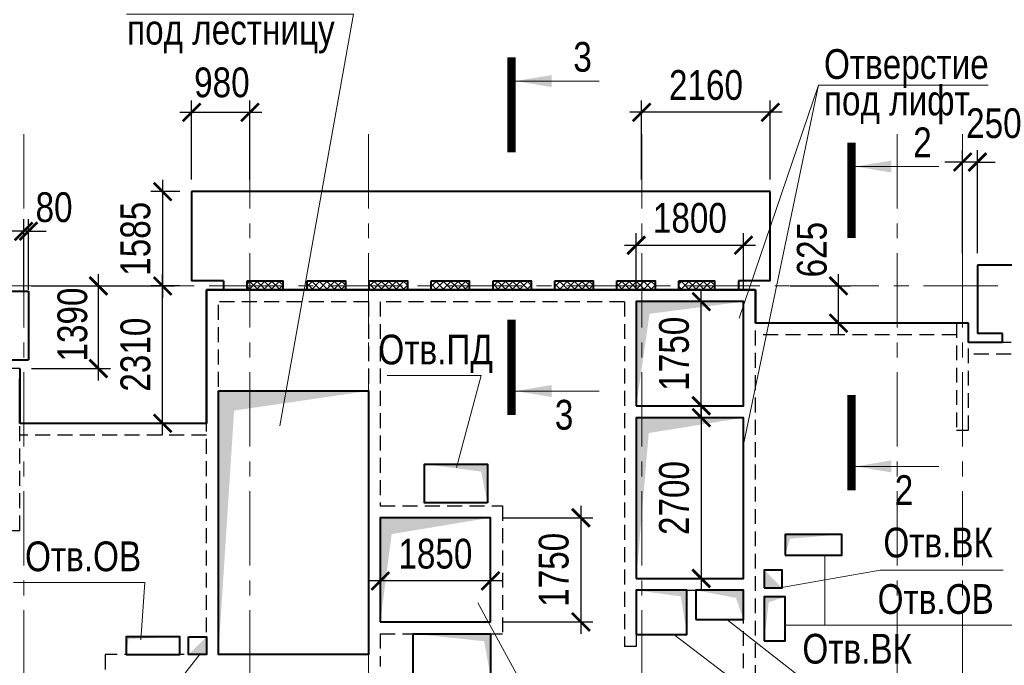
# Model space of a CAD drawing. Header units: inches. Extents: x -8638239 to -8523853, y 3840912 to 4564380.
# Tile 53 of 106: x -8576599 to -8560061, y 4214784 to 4225632. Entities that reach past the tile are written whole.
import ezdxf
from ezdxf.enums import TextEntityAlignment as Align

# ---------------------------------------------------------------- set-up
doc = ezdxf.new("R2010")
doc.units = ezdxf.units.IN
doc.header["$LTSCALE"] = 1000
doc.header["$MEASUREMENT"] = 0
doc.linetypes.add('CENTER', pattern=[2, 1.25, -0.25, 0.25, -0.25])
doc.linetypes.add('HIDDEN', pattern=[0.375, 0.25, -0.125])
for name, color, linetype, lineweight in [('СК-040-С(тены)', 12, 'HIDDEN', 25), ('СК-043-С-ПИЛОНЫ', 5, 'HIDDEN', 25), ('СК-050-П(литы перекрытия)', 3, 'Continuous', 40), ('СК-051-1-П-ОТВЕРСТИЯ ОВ ДУ', 5, 'Continuous', 40), ('СК-051-2-П-ОТВЕРСТИЯ ВК', 1, 'Continuous', 40), ('СК-052-П-БАЛКИ', 1, 'HIDDEN', 30), ('СК-100-О(си)', 7, 'CENTER', 15), ('СК-110-О-РАЗМЕРЫ', 7, 'Continuous', 15), ('СК-300-Р(азмеры)', 7, 'Continuous', 20), ('СК-400-Т(екст)', 7, 'Continuous', 20), ('СК-451-1-Т-ОТВ ОВ ДУ', 5, 'Continuous', 20), ('СК-451-2-Т-ОТВ ВК', 1, 'Continuous', 20), ('СК-500-С(ечения)', 5, 'Continuous', 40), ('СК-600-Ш(триховка)', 250, 'Continuous', 13)]:
    doc.layers.add(name, color=color, linetype=linetype, lineweight=lineweight)
doc.styles.add('ARIAL_annotative', font='arial.ttf', dxfattribs={"width": 0.8, "height": 2.5})
doc.styles.add('RUSS', font='arial.ttf', dxfattribs={"width": 0.8})
doc.dimstyles.new('100-200', dxfattribs={"dimscale": 0, "dimtxt": 500, "dimasz": 300, "dimexe": 200, "dimexo": 200, "dimgap": 200, "dimtad": 1, "dimdec": 0, "dimzin": 0, "dimdsep": 46, "dimtxsty": 'RUSS', "dimblk": 'ARCHTICK', "dimcen": 0.096, "dimdle": 200, "dimclrd": 7, "dimclre": 7, "dimclrt": 256, "dimadec": 0, "dimazin": 0, "dimtfac": 1, "dimtdec": 0, "dimtmove": 2, "dimatfit": 3, "dimldrblk": 'OBLIQUE', "dimfxl": 1, "dimtolj": 1, "dimtzin": 0, "dimarcsym": 0})

# ---------------------------------------------------------------- blocks, each defined once
blk = doc.blocks.new('оси')
at = {"layer": 'СК-100-О(си)'}
for p, q in [((-17800, 18534.9), (-17800, -7257.5)), ((-14000, 18534.9), (-14000, -7257.5)), ((-12010, 18534.9), (-12010, -7257.5)), ((-7420, 18534.9), (-7420, -7257.5)), ((-3130, 18534.9), (-3130, -6395.3)), ((-2030, 18534.9), (-2030, -6395.3)), ((-46685.3, 15985), (5846.2, 15985))]:
    blk.add_line(p, q, dxfattribs=at)
blk = doc.blocks.new('A$C858fb3ef')
at = {"layer": 'СК-300-Р(азмеры)'}
blk.add_blockref('оси', (0, 0), dxfattribs=at)
blk = doc.blocks.new('A$C573b34c5')
blk.add_blockref('A$C858fb3ef', (0, 0))
blk = doc.blocks.new('Сечение')
at = {"layer": 'СК-500-С(ечения)', "linetype": 'Continuous', "lineweight": 15, "ltscale": 100}
blk.add_line((-200, -35), (-200, -735), dxfattribs=at)
at = {"layer": 'СК-500-С(ечения)', "linetype": 'Continuous', "ltscale": 100, "const_width": 70}
blk.add_lwpolyline([(-400, 0), (400, 0)], dxfattribs=at)
at = {"layer": 'СК-500-С(ечения)', "linetype": 'Continuous', "ltscale": 100}
blk.add_solid([(-200, -35), (-250.3, -335.5), (-149.7, -335.5)], dxfattribs=at)
blk = doc.blocks.new('*U31')
at = {"layer": 'СК-400-Т(екст)', "ltscale": 100, "yscale": 0.01, "zscale": 0.01, "rotation": 89.99999999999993}
for p, xscale in [((0, -4), -0.01), ((0, -26.045), 0.01)]:
    blk.add_blockref('Сечение', p, dxfattribs=dict(at, xscale=xscale))
at = {"layer": 'СК-500-С(ечения)', "color": 0, "ltscale": 100, "style": 'ARIAL_annotative', "width": 0.8}
blk.add_attdef('НОМЕР_СЕЧЕНИЯ_1_1(НОМЕР_ЛИСТА)', text='', height=2.5, rotation=180, dxfattribs=at).set_placement((6.74, -1.226), align=Align.RIGHT)
blk.add_attdef('НОМЕР_СЕЧЕНИЯ_2_1(НОМЕР_ЛИСТА)', text='', height=2.5, rotation=180, dxfattribs=at).set_placement((6.74, -28.078), align=Align.BOTTOM_LEFT)
blk = doc.blocks.new('*U78')
at = {"layer": 'СК-400-Т(екст)', "ltscale": 100, "yscale": 0.01, "zscale": 0.01, "rotation": 89.99999999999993}
for p, xscale in [((0, -4), -0.01), ((0, -25.193), 0.01)]:
    blk.add_blockref('Сечение', p, dxfattribs=dict(at, xscale=xscale))
at = {"layer": 'СК-500-С(ечения)', "color": 0, "ltscale": 100, "style": 'ARIAL_annotative', "width": 0.8}
blk.add_attdef('НОМЕР_СЕЧЕНИЯ_1_1(НОМЕР_ЛИСТА)', text='', height=2.5, rotation=180, dxfattribs=at).set_placement((6.74, -1.226), align=Align.RIGHT)
blk.add_attdef('НОМЕР_СЕЧЕНИЯ_2_1(НОМЕР_ЛИСТА)', text='', height=2.5, rotation=180, dxfattribs=at).set_placement((6.74, -27.227), align=Align.BOTTOM_LEFT)
blk = doc.blocks.new('A$Cc2edbf5f_12эт')
at = {"layer": 'СК-040-С(тены)'}
for p, q in [((38410, 15920), (29190, 15920)), ((29190, 9790), (29190, 15920)), ((38410, 7485), (38410, 15920)), ((31910, 15720), (29390, 15720)), ((29390, 9790), (29390, 15720)), ((31910, 15720), (31910, 9790)), ((32110, 15720), (32110, 12290)), ((36210, 15720), (32110, 15720)), ((36210, 15720), (36210, 9925)), ((38210, 15720), (36410, 15720)), ((36410, 15720), (36410, 13970)), ((38210, 13970), (38210, 15720)), ((38210, 13970), (36410, 13970)), ((38210, 13770), (36410, 13770)), ((36410, 13770), (36410, 11070)), ((38210, 11070), (38210, 13770)), ((32110, 12290), (34160, 12290)), ((34160, 12290), (34160, 10140)), ((32110, 12090), (32110, 10340)), ((32110, 12090), (33960, 12090)), ((33960, 12090), (33960, 10340)), ((38210, 11070), (36410, 11070)), ((38210, 10870), (36410, 10870)), ((36410, 10870), (36410, 9925)), ((38210, 7685), (38210, 10870)), ((32110, 10340), (33960, 10340)), ((32110, 10140), (32110, 9590)), ((32110, 10140), (34160, 10140)), ((36410, 9925), (36210, 9925)), ((27490, 9790), (27490, 5985)), ((29190, 9790), (27490, 9790)), ((29190, 9790), (29190, 9790)), ((31910, 9790), (29390, 9790))]:
    blk.add_line(p, q, dxfattribs=at)
blk.add_lwpolyline([(25853, 14595), (25853, 11876), (26053, 11876), (26053, 14595)], close=True, dxfattribs=at)
at = {"layer": 'СК-043-С-ПИЛОНЫ'}
blk.add_lwpolyline([(41790, 15360), (41790, 13560), (41990, 13560), (41990, 15360), (41790, 15360)], dxfattribs=at)
blk = doc.blocks.new('_ArchTick')
at = {"color": 0, "linetype": 'ByBlock', "const_width": 0.15}
blk.add_lwpolyline([(-0.5, -0.5), (0.5, 0.5)], dxfattribs=at)
blk = doc.blocks.new('*D526')
at = {"layer": 'Defpoints', "color": 0, "transparency": 16777216}
for p in [(-8575390, 4221159), (-8574198, 4221159), (-8575390, 4218850)]:
    blk.add_point(p, dxfattribs=at)
at = {"layer": 'СК-110-О-РАЗМЕРЫ', "color": 7, "lineweight": -2, "transparency": 16777216}
for p, q in [((-8574198, 4218650), (-8574198, 4221359)), ((-8575190, 4221159), (-8573998, 4221159)), ((-8575190, 4218850), (-8573998, 4218850))]:
    blk.add_line(p, q, dxfattribs=at)
at = {"layer": 'СК-110-О-РАЗМЕРЫ', "color": 7, "lineweight": -2, "transparency": 16777216, "xscale": 300, "yscale": 300, "zscale": 300}
for p, rotation in [((-8574198, 4221159), 90), ((-8574198, 4218850), 270)]:
    blk.add_blockref('_ArchTick', p, dxfattribs=dict(at, rotation=rotation))
at = {"layer": 'СК-110-О-РАЗМЕРЫ', "transparency": 16777216, "insert": (-8574653, 4220004), "char_height": 500, "attachment_point": 5, "rotation": 90, "style": 'RUSS'}
blk.add_mtext('\\A1;2310', dxfattribs=at)
blk = doc.blocks.new('_Oblique')
at = {"color": 0, "linetype": 'ByBlock', "lineweight": -2}
blk.add_line((-0.5, -0.5), (0.5, 0.5), dxfattribs=at)
blk = doc.blocks.new('*D527')
at = {"layer": 'Defpoints', "color": 0, "transparency": 16777216}
for p in [(-8573712, 4222744), (-8574198, 4221159), (-8573712, 4221159)]:
    blk.add_point(p, dxfattribs=at)
at = {"layer": 'СК-110-О-РАЗМЕРЫ', "color": 7, "lineweight": -2, "transparency": 16777216}
for p, q in [((-8574198, 4222944), (-8574198, 4220959)), ((-8573912, 4222744), (-8574398, 4222744)), ((-8573912, 4221159), (-8574398, 4221159))]:
    blk.add_line(p, q, dxfattribs=at)
at = {"layer": 'СК-110-О-РАЗМЕРЫ', "color": 7, "lineweight": -2, "transparency": 16777216, "xscale": 300, "yscale": 300, "zscale": 300}
for p, rotation in [((-8574198, 4222744), 90), ((-8574198, 4221159), 270)]:
    blk.add_blockref('_ArchTick', p, dxfattribs=dict(at, rotation=rotation))
at = {"layer": 'СК-110-О-РАЗМЕРЫ', "transparency": 16777216, "insert": (-8574653, 4221951), "char_height": 500, "attachment_point": 5, "rotation": 90, "style": 'RUSS'}
blk.add_mtext('\\A1;1585', dxfattribs=at)
blk = doc.blocks.new('*D528')
at = {"layer": 'Defpoints', "color": 0, "transparency": 16777216}
for p in [(-8568692, 4217264), (-8568692, 4215514), (-8567172, 4215514)]:
    blk.add_point(p, dxfattribs=at)
at = {"layer": 'СК-110-О-РАЗМЕРЫ', "color": 7, "lineweight": -2, "transparency": 16777216}
for p, q in [((-8567172, 4217464), (-8567172, 4215314)), ((-8568492, 4217264), (-8566972, 4217264)), ((-8568492, 4215514), (-8566972, 4215514))]:
    blk.add_line(p, q, dxfattribs=at)
at = {"layer": 'СК-110-О-РАЗМЕРЫ', "color": 7, "lineweight": -2, "transparency": 16777216, "xscale": 300, "yscale": 300, "zscale": 300}
for p, rotation in [((-8567172, 4217264), 90), ((-8567172, 4215514), 270)]:
    blk.add_blockref('_ArchTick', p, dxfattribs=dict(at, rotation=rotation))
at = {"layer": 'СК-110-О-РАЗМЕРЫ', "transparency": 16777216, "insert": (-8567627, 4216389), "char_height": 500, "attachment_point": 5, "rotation": 90, "style": 'RUSS'}
blk.add_mtext('\\A1;1750', dxfattribs=at)
blk = doc.blocks.new('*D529')
at = {"layer": 'Defpoints', "color": 0, "transparency": 16777216}
for p in [(-8570542, 4217264), (-8568692, 4217264), (-8570542, 4216202)]:
    blk.add_point(p, dxfattribs=at)
at = {"layer": 'СК-110-О-РАЗМЕРЫ', "color": 7, "lineweight": -2, "transparency": 16777216}
for p, q in [((-8570542, 4217064), (-8570542, 4216002)), ((-8568692, 4217064), (-8568692, 4216002)), ((-8568492, 4216202), (-8570742, 4216202))]:
    blk.add_line(p, q, dxfattribs=at)
at = {"layer": 'СК-110-О-РАЗМЕРЫ', "color": 7, "lineweight": -2, "transparency": 16777216, "xscale": 300, "yscale": 300, "zscale": 300, "rotation": 180}
blk.add_blockref('_ArchTick', (-8570542, 4216202), dxfattribs=at)
at = {"layer": 'СК-110-О-РАЗМЕРЫ', "color": 7, "lineweight": -2, "transparency": 16777216, "xscale": 300, "yscale": 300, "zscale": 300}
blk.add_blockref('_ArchTick', (-8568692, 4216202), dxfattribs=at)
at = {"layer": 'СК-110-О-РАЗМЕРЫ', "transparency": 16777216, "insert": (-8569617, 4216657), "char_height": 500, "attachment_point": 5, "style": 'RUSS'}
blk.add_mtext('\\A1;1850', dxfattribs=at)
blk = doc.blocks.new('*D530')
at = {"layer": 'Defpoints', "color": 0, "transparency": 16777216}
for p in [(-8572732, 4224076), (-8573712, 4222745), (-8572732, 4222745)]:
    blk.add_point(p, dxfattribs=at)
at = {"layer": 'СК-110-О-РАЗМЕРЫ', "color": 7, "lineweight": -2, "transparency": 16777216}
for p, q in [((-8573712, 4222945), (-8573712, 4224276)), ((-8572732, 4222945), (-8572732, 4224276)), ((-8573912, 4224076), (-8572532, 4224076))]:
    blk.add_line(p, q, dxfattribs=at)
at = {"layer": 'СК-110-О-РАЗМЕРЫ', "color": 7, "lineweight": -2, "transparency": 16777216, "xscale": 300, "yscale": 300, "zscale": 300, "rotation": 180}
blk.add_blockref('_ArchTick', (-8573712, 4224076), dxfattribs=at)
at = {"layer": 'СК-110-О-РАЗМЕРЫ', "color": 7, "lineweight": -2, "transparency": 16777216, "xscale": 300, "yscale": 300, "zscale": 300}
blk.add_blockref('_ArchTick', (-8572732, 4224076), dxfattribs=at)
at = {"layer": 'СК-110-О-РАЗМЕРЫ', "transparency": 16777216, "insert": (-8573203, 4224576), "char_height": 500, "attachment_point": 5, "style": 'RUSS'}
blk.add_mtext('\\A1;980', dxfattribs=at)
blk = doc.blocks.new('*D531')
at = {"layer": 'Defpoints', "color": 0, "transparency": 16777216}
for p in [(-8566152, 4224076), (-8566152, 4222745), (-8563992, 4222745)]:
    blk.add_point(p, dxfattribs=at)
at = {"layer": 'СК-110-О-РАЗМЕРЫ', "color": 7, "lineweight": -2, "transparency": 16777216}
for p, q in [((-8566152, 4222945), (-8566152, 4224276)), ((-8563992, 4222945), (-8563992, 4224276)), ((-8563792, 4224076), (-8566352, 4224076))]:
    blk.add_line(p, q, dxfattribs=at)
at = {"layer": 'СК-110-О-РАЗМЕРЫ', "color": 7, "lineweight": -2, "transparency": 16777216, "xscale": 300, "yscale": 300, "zscale": 300, "rotation": 180}
blk.add_blockref('_ArchTick', (-8566152, 4224076), dxfattribs=at)
at = {"layer": 'СК-110-О-РАЗМЕРЫ', "color": 7, "lineweight": -2, "transparency": 16777216, "xscale": 300, "yscale": 300, "zscale": 300}
blk.add_blockref('_ArchTick', (-8563992, 4224076), dxfattribs=at)
at = {"layer": 'СК-110-О-РАЗМЕРЫ', "transparency": 16777216, "insert": (-8565072, 4224532), "char_height": 500, "attachment_point": 5, "style": 'RUSS'}
blk.add_mtext('\\A1;2160', dxfattribs=at)
blk = doc.blocks.new('*D532')
at = {"layer": 'Defpoints', "color": 0, "transparency": 16777216}
for p in [(-8563856, 4221159), (-8562846, 4221159), (-8563856, 4220535)]:
    blk.add_point(p, dxfattribs=at)
at = {"layer": 'СК-110-О-РАЗМЕРЫ', "color": 7, "lineweight": -2, "transparency": 16777216}
for p, q in [((-8562846, 4220335), (-8562846, 4221359)), ((-8563656, 4221159), (-8562646, 4221159)), ((-8563656, 4220535), (-8562646, 4220535))]:
    blk.add_line(p, q, dxfattribs=at)
at = {"layer": 'СК-110-О-РАЗМЕРЫ', "color": 7, "lineweight": -2, "transparency": 16777216, "xscale": 300, "yscale": 300, "zscale": 300}
for p, rotation in [((-8562846, 4221159), 90), ((-8562846, 4220535), 270)]:
    blk.add_blockref('_ArchTick', p, dxfattribs=dict(at, rotation=rotation))
at = {"layer": 'СК-110-О-РАЗМЕРЫ', "transparency": 16777216, "insert": (-8563291, 4221768), "char_height": 500, "attachment_point": 5, "rotation": 90, "style": 'RUSS'}
blk.add_mtext('\\A1;625', dxfattribs=at)
blk = doc.blocks.new('*D533')
at = {"layer": 'Defpoints', "color": 0, "transparency": 16777216}
for p in [(-8564442, 4221843), (-8566242, 4220895), (-8564442, 4220895)]:
    blk.add_point(p, dxfattribs=at)
at = {"layer": 'СК-110-О-РАЗМЕРЫ', "color": 7, "lineweight": -2, "transparency": 16777216}
for p, q in [((-8566242, 4221095), (-8566242, 4222043)), ((-8564442, 4221095), (-8564442, 4222043)), ((-8566442, 4221843), (-8564242, 4221843))]:
    blk.add_line(p, q, dxfattribs=at)
at = {"layer": 'СК-110-О-РАЗМЕРЫ', "color": 7, "lineweight": -2, "transparency": 16777216, "xscale": 300, "yscale": 300, "zscale": 300, "rotation": 180}
blk.add_blockref('_ArchTick', (-8566242, 4221843), dxfattribs=at)
at = {"layer": 'СК-110-О-РАЗМЕРЫ', "color": 7, "lineweight": -2, "transparency": 16777216, "xscale": 300, "yscale": 300, "zscale": 300}
blk.add_blockref('_ArchTick', (-8564442, 4221843), dxfattribs=at)
at = {"layer": 'СК-110-О-РАЗМЕРЫ', "transparency": 16777216, "insert": (-8565342, 4222299), "char_height": 500, "attachment_point": 5, "style": 'RUSS'}
blk.add_mtext('\\A1;1800', dxfattribs=at)
blk = doc.blocks.new('*D534')
at = {"layer": 'Defpoints', "color": 0, "transparency": 16777216}
for p in [(-8566242, 4220895), (-8565151, 4220895), (-8566242, 4219145)]:
    blk.add_point(p, dxfattribs=at)
at = {"layer": 'СК-110-О-РАЗМЕРЫ', "color": 7, "lineweight": -2, "transparency": 16777216}
for p, q in [((-8565151, 4218945), (-8565151, 4221095)), ((-8566042, 4220895), (-8564951, 4220895)), ((-8566042, 4219145), (-8564951, 4219145))]:
    blk.add_line(p, q, dxfattribs=at)
at = {"layer": 'СК-110-О-РАЗМЕРЫ', "color": 7, "lineweight": -2, "transparency": 16777216, "xscale": 300, "yscale": 300, "zscale": 300}
for p, rotation in [((-8565151, 4220895), 90), ((-8565151, 4219145), 270)]:
    blk.add_blockref('_ArchTick', p, dxfattribs=dict(at, rotation=rotation))
at = {"layer": 'СК-110-О-РАЗМЕРЫ', "transparency": 16777216, "insert": (-8565606, 4220020), "char_height": 500, "attachment_point": 5, "rotation": 90, "style": 'RUSS'}
blk.add_mtext('\\A1;1750', dxfattribs=at)
blk = doc.blocks.new('*D535')
at = {"layer": 'Defpoints', "color": 0, "transparency": 16777216}
for p in [(-8566242, 4218945), (-8566242, 4216245), (-8565151, 4216245)]:
    blk.add_point(p, dxfattribs=at)
at = {"layer": 'СК-110-О-РАЗМЕРЫ', "color": 7, "lineweight": -2, "transparency": 16777216}
for p, q in [((-8565151, 4219145), (-8565151, 4216045)), ((-8566042, 4218945), (-8564951, 4218945)), ((-8566042, 4216245), (-8564951, 4216245))]:
    blk.add_line(p, q, dxfattribs=at)
at = {"layer": 'СК-110-О-РАЗМЕРЫ', "color": 7, "lineweight": -2, "transparency": 16777216, "xscale": 300, "yscale": 300, "zscale": 300}
for p, rotation in [((-8565151, 4218945), 90), ((-8565151, 4216245), 270)]:
    blk.add_blockref('_ArchTick', p, dxfattribs=dict(at, rotation=rotation))
at = {"layer": 'СК-110-О-РАЗМЕРЫ', "transparency": 16777216, "insert": (-8565606, 4217595), "char_height": 500, "attachment_point": 5, "rotation": 90, "style": 'RUSS'}
blk.add_mtext('\\A1;2700', dxfattribs=at)
blk = doc.blocks.new('*D536')
at = {"layer": 'Defpoints', "color": 0, "transparency": 16777216}
for p in [(-8560762, 4223241), (-8560762, 4221510), (-8560512, 4221510)]:
    blk.add_point(p, dxfattribs=at)
at = {"layer": 'СК-110-О-РАЗМЕРЫ', "color": 7, "lineweight": -2, "transparency": 16777216}
for p, q in [((-8560762, 4221710), (-8560762, 4223441)), ((-8560512, 4221710), (-8560512, 4223441)), ((-8560762, 4223241), (-8561062, 4223241)), ((-8560512, 4223241), (-8560762, 4223241)), ((-8560512, 4223241), (-8560212, 4223241))]:
    blk.add_line(p, q, dxfattribs=at)
at = {"layer": 'СК-110-О-РАЗМЕРЫ', "color": 7, "lineweight": -2, "transparency": 16777216, "xscale": 300, "yscale": 300, "zscale": 300}
blk.add_blockref('_ArchTick', (-8560762, 4223241), dxfattribs=at)
at = {"layer": 'СК-110-О-РАЗМЕРЫ', "color": 7, "lineweight": -2, "transparency": 16777216, "xscale": 300, "yscale": 300, "zscale": 300, "rotation": 180}
blk.add_blockref('_ArchTick', (-8560512, 4223241), dxfattribs=at)
at = {"layer": 'СК-110-О-РАЗМЕРЫ', "transparency": 16777216, "insert": (-8560236, 4223890), "char_height": 500, "attachment_point": 5, "style": 'RUSS'}
blk.add_mtext('\\A1;250', dxfattribs=at)
blk = doc.blocks.new('*D555')
at = {"layer": 'Defpoints', "color": 0, "transparency": 16777216}
for p in [(-8576532, 4222078), (-8576532, 4220895), (-8576452, 4220895)]:
    blk.add_point(p, dxfattribs=at)
at = {"layer": 'СК-110-О-РАЗМЕРЫ', "color": 7, "lineweight": -2, "transparency": 16777216}
for p, q in [((-8576532, 4221095), (-8576532, 4222278)), ((-8576452, 4221095), (-8576452, 4222278)), ((-8576532, 4222078), (-8576832, 4222078)), ((-8576452, 4222078), (-8576532, 4222078)), ((-8576452, 4222078), (-8576152, 4222078))]:
    blk.add_line(p, q, dxfattribs=at)
at = {"layer": 'СК-110-О-РАЗМЕРЫ', "color": 7, "lineweight": -2, "transparency": 16777216, "xscale": 300, "yscale": 300, "zscale": 300}
blk.add_blockref('_ArchTick', (-8576532, 4222078), dxfattribs=at)
at = {"layer": 'СК-110-О-РАЗМЕРЫ', "color": 7, "lineweight": -2, "transparency": 16777216, "xscale": 300, "yscale": 300, "zscale": 300, "rotation": 180}
blk.add_blockref('_ArchTick', (-8576452, 4222078), dxfattribs=at)
at = {"layer": 'СК-110-О-РАЗМЕРЫ', "transparency": 16777216, "insert": (-8576022, 4222479), "char_height": 500, "attachment_point": 5, "style": 'RUSS'}
blk.add_mtext('\\A1;80', dxfattribs=at)
blk = doc.blocks.new('*D556')
at = {"layer": 'Defpoints', "color": 0, "transparency": 16777216}
for p in [(-8576599, 4221159), (-8575276, 4221159), (-8576599, 4219770)]:
    blk.add_point(p, dxfattribs=at)
at = {"layer": 'СК-110-О-РАЗМЕРЫ', "color": 7, "lineweight": -2, "transparency": 16777216}
for p, q in [((-8575276, 4219570), (-8575276, 4221359)), ((-8576399, 4221159), (-8575076, 4221159)), ((-8576399, 4219770), (-8575076, 4219770))]:
    blk.add_line(p, q, dxfattribs=at)
at = {"layer": 'СК-110-О-РАЗМЕРЫ', "color": 7, "lineweight": -2, "transparency": 16777216, "xscale": 300, "yscale": 300, "zscale": 300}
for p, rotation in [((-8575276, 4221159), 90), ((-8575276, 4219770), 270)]:
    blk.add_blockref('_ArchTick', p, dxfattribs=dict(at, rotation=rotation))
at = {"layer": 'СК-110-О-РАЗМЕРЫ', "transparency": 16777216, "insert": (-8575712, 4220510), "char_height": 500, "attachment_point": 5, "rotation": 90, "style": 'RUSS'}
blk.add_mtext('\\A1;1390', dxfattribs=at)

msp = doc.modelspace()

# ---------------------------------------------------------------- hatches: boundary and pattern name
at = {"layer": 'СК-600-Ш(триховка)'}
h = msp.add_hatch(dxfattribs=at)
h.set_pattern_fill('ANSI37', color=256, scale=700)
h.set_pattern_definition([(45, (20955.16, -318613.425), (-61.87184335, 61.87184335), []), (135, (20955.16, -318613.425), (-61.87184335, -61.87184335), [])])
h.paths.add_polyline_path([(-8572194.7, 4221244.4), (-8572777.1, 4221244.4), (-8572777.1, 4221094.5), (-8572194.7, 4221094.5)])
h = msp.add_hatch(dxfattribs=at)
h.set_pattern_fill('ANSI37', color=256, scale=700)
h.set_pattern_definition([(45, (22004.3, -318613.47), (-61.87184335, 61.87184335), []), (135, (22004.3, -318613.47), (-61.87184335, -61.87184335), [])])
h.paths.add_polyline_path([(-8571127.9, 4221244.4), (-8571767.9, 4221244.3), (-8571767.9, 4221094.5), (-8571127.9, 4221094.5)])
h = msp.add_hatch(dxfattribs=at)
h.set_pattern_fill('ANSI37', color=256, scale=700)
h.set_pattern_definition([(45, (23044.3, -318613.47), (-61.87184335, 61.87184335), []), (135, (23044.3, -318613.47), (-61.87184335, -61.87184335), [])])
h.paths.add_polyline_path([(-8570087.9, 4221244.4), (-8570727.9, 4221244.3), (-8570727.9, 4221094.5), (-8570087.9, 4221094.5)])
h = msp.add_hatch(dxfattribs=at)
h.set_pattern_fill('ANSI37', color=256, scale=700)
h.set_pattern_definition([(45, (24084.3, -318613.47), (-61.87184335, 61.87184335), []), (135, (24084.3, -318613.47), (-61.87184335, -61.87184335), [])])
h.paths.add_polyline_path([(-8569047.9, 4221244.4), (-8569687.9, 4221244.3), (-8569687.9, 4221094.5), (-8569047.9, 4221094.5)])
h = msp.add_hatch(dxfattribs=at)
h.set_pattern_fill('ANSI37', color=256, scale=700)
h.set_pattern_definition([(45, (25124.3, -318613.47), (-61.87184335, 61.87184335), []), (135, (25124.3, -318613.47), (-61.87184335, -61.87184335), [])])
h.paths.add_polyline_path([(-8568007.9, 4221244.4), (-8568647.9, 4221244.3), (-8568647.9, 4221094.5), (-8568007.9, 4221094.5)])
h = msp.add_hatch(dxfattribs=at)
h.set_pattern_fill('ANSI37', color=256, scale=700)
h.set_pattern_definition([(45, (26164.3, -318613.47), (-61.87184335, 61.87184335), []), (135, (26164.3, -318613.47), (-61.87184335, -61.87184335), [])])
h.paths.add_polyline_path([(-8566967.9, 4221244.4), (-8567607.9, 4221244.3), (-8567607.9, 4221094.5), (-8566967.9, 4221094.5)])
h = msp.add_hatch(dxfattribs=at)
h.set_pattern_fill('ANSI37', color=256, scale=700)
h.set_pattern_definition([(45, (27204.3, -318613.47), (-61.87184335, 61.87184335), []), (135, (27204.3, -318613.47), (-61.87184335, -61.87184335), [])])
h.paths.add_polyline_path([(-8565927.9, 4221244.4), (-8566567.9, 4221244.3), (-8566567.9, 4221094.5), (-8565927.9, 4221094.5)])
h = msp.add_hatch(dxfattribs=at)
h.set_pattern_fill('ANSI37', color=256, scale=700)
h.set_pattern_definition([(45, (28204.3, -318613.47), (-61.87184335, 61.87184335), []), (135, (28204.3, -318613.47), (-61.87184335, -61.87184335), [])])
h.paths.add_polyline_path([(-8564945.6, 4221244.4), (-8565527.9, 4221244.3), (-8565527.9, 4221094.5), (-8564945.6, 4221094.5)])

# ---------------------------------------------------------------- linework, layer by layer
at = {"layer": 'СК-050-П(литы перекрытия)'}
for p, q in [((-8563992.1, 4222744.8), (-8573712.1, 4222744.7)), ((-8573712.1, 4222744.7), (-8573712.1, 4221244.5)), ((-8563992.1, 4221244.5), (-8563992.1, 4222744.8)), ((-8560511.1, 4221510), (-8560511.8, 4220360)), ((-8556971.7, 4221510), (-8560511.1, 4221510)), ((-8573177.1, 4221244.5), (-8573712.1, 4221244.5)), ((-8573177.1, 4221244.5), (-8573177.1, 4221094.5)), ((-8563992.1, 4221244.5), (-8564527.1, 4221244.5)), ((-8564527.1, 4221244.5), (-8564527.1, 4221094.5)), ((-8580502, 4221069.5), (-8576451.9, 4221069.5)), ((-8576451.9, 4221069.5), (-8576451.9, 4219919.5)), ((-8564242.1, 4221094.5), (-8573462.1, 4221094.5)), ((-8573462.1, 4221094.5), (-8573462.1, 4218849.7)), ((-8573462.1, 4218858.2), (-8573462.1, 4221094.5)), ((-8573462.1, 4221094.5), (-8564242.1, 4221094.5)), ((-8564242.1, 4220534.5), (-8564242.1, 4221094.5)), ((-8564242.1, 4221094.5), (-8564242.1, 4220534.6)), ((-8560661.8, 4220534.6), (-8564242.1, 4220534.6)), ((-8560661.8, 4220210), (-8560661.8, 4220534.6)), ((-8560091.6, 4220360), (-8560511.8, 4220360)), ((-8560091.6, 4220210), (-8560091.6, 4220360)), ((-8560091.6, 4220210), (-8560661.8, 4220210)), ((-8576891.2, 4219919.5), (-8576451.9, 4219919.5)), ((-8576599.2, 4219769.5), (-8576599.2, 4218849.7)), ((-8576599.2, 4218849.7), (-8576599.2, 4219594.5)), ((-8573462.1, 4218849.7), (-8576599.2, 4218849.7))]:
    msp.add_line(p, q, dxfattribs=at)
for points in [[(-8572777.1, 4221244.5), (-8572177.1, 4221244.5), (-8572177.1, 4221094.5), (-8572777.1, 4221094.5)], [(-8571767.9, 4221244.5), (-8571127.9, 4221244.5), (-8571127.9, 4221094.5), (-8571767.9, 4221094.5)], [(-8570727.9, 4221244.5), (-8570087.9, 4221244.5), (-8570087.9, 4221094.5), (-8570727.9, 4221094.5)], [(-8569687.9, 4221244.5), (-8569047.9, 4221244.5), (-8569047.9, 4221094.5), (-8569687.9, 4221094.5)], [(-8568647.9, 4221244.5), (-8568007.9, 4221244.5), (-8568007.9, 4221094.5), (-8568647.9, 4221094.5)], [(-8567607.9, 4221244.5), (-8566967.9, 4221244.5), (-8566967.9, 4221094.5), (-8567607.9, 4221094.5)], [(-8566567.9, 4221244.5), (-8565927.9, 4221244.5), (-8565927.9, 4221094.5), (-8566567.9, 4221094.5)], [(-8565527.9, 4221244.5), (-8564927.9, 4221244.5), (-8564927.9, 4221094.5), (-8565527.9, 4221094.5)], [(-8566242, 4219144.6), (-8564442.1, 4219144.6), (-8564442.1, 4220894.6), (-8566242, 4220894.6)], [(-8573262.1, 4219394.5), (-8570742.1, 4219394.5), (-8570742.1, 4214964.6), (-8573262.1, 4214964.6)], [(-8566242, 4216245.7), (-8564442.1, 4216245.7), (-8564442.1, 4218944.6), (-8566242, 4218944.6)], [(-8570542.1, 4215514.5), (-8568692.1, 4215514.5), (-8568692.1, 4217264.5), (-8570542.1, 4217264.5)]]:
    msp.add_lwpolyline(points, close=True, dxfattribs=at)
at = {"layer": 'СК-051-1-П-ОТВЕРСТИЯ ОВ ДУ'}
for points in [[(-8568742, 4217514.6), (-8569797, 4217514.6), (-8569797, 4218164.6), (-8568742, 4218164.6)], [(-8563742.1, 4216634.7), (-8562792, 4216634.7), (-8562792, 4216984.7), (-8563742.1, 4216984.7)], [(-8566242.1, 4215299.7), (-8565392, 4215299.7), (-8565392, 4216044.6), (-8566242.1, 4216044.6)], [(-8564092, 4215194.7), (-8563742.1, 4215194.7), (-8563742.1, 4215934.6), (-8564092, 4215934.6)], [(-8574812, 4214964.6), (-8573912, 4214964.6), (-8573912, 4215264.5), (-8574812, 4215264.5)], [(-8568692.1, 4214614.5), (-8569992.1, 4214614.5), (-8569992.1, 4215314.5), (-8568692.1, 4215314.5)]]:
    msp.add_lwpolyline(points, close=True, dxfattribs=at)
for points in [[(-8568742, 4217514.6), (-8568742, 4218164.6), (-8568848.7, 4218039.8), (-8569797, 4218164.6)], [(-8563742.1, 4216634.7), (-8563742.1, 4216984.7), (-8563659.5, 4216911.1), (-8562792, 4216984.7)], [(-8565392.1, 4215299.6), (-8565392, 4216044.6), (-8565494.1, 4215942.3), (-8566242, 4216044.5)], [(-8564092, 4215194.7), (-8564092, 4215934.6), (-8564018.3, 4215843.6), (-8563742.1, 4215934.6)], [(-8574812, 4214964.6), (-8574812, 4215264.5), (-8574771.7, 4215222.9), (-8573912, 4215264.3)], [(-8568692.1, 4214614.5), (-8568692.1, 4215314.5), (-8568798.7, 4215189.7), (-8569992.1, 4215314.5)]]:
    msp.add_solid(points, dxfattribs=at)
at = {"layer": 'СК-051-2-П-ОТВЕРСТИЯ ВК'}
for points in [[(-8564092, 4216084.6), (-8563792, 4216084.6), (-8563792, 4216384.6), (-8564092, 4216384.6)], [(-8565242, 4215554.6), (-8564442.1, 4215554.6), (-8564442.1, 4216044.6), (-8565242, 4216044.6)], [(-8573762, 4215264.6), (-8573462, 4215264.6), (-8573462, 4214964), (-8573762, 4214964)]]:
    msp.add_lwpolyline(points, close=True, dxfattribs=at)
for points in [[(-8564092, 4216084.6), (-8563792, 4216084.6), (-8564092, 4216384.6)], [(-8564442.1, 4215554.6), (-8564442.1, 4216044.5), (-8564568.5, 4215918.1), (-8565242, 4216044.6)], [(-8573762, 4214964.6), (-8573462, 4214964.5), (-8573462, 4215264.5)]]:
    msp.add_solid(points, dxfattribs=at)
at = {"layer": 'СК-052-П-БАЛКИ'}
for p, q in [((-8560861.8, 4220334.6), (-8564242.1, 4220334.6)), ((-8557321.5, 4220210), (-8560642.1, 4220210)), ((-8557321.5, 4220010), (-8560642.1, 4220010)), ((-8573462.1, 4218649.7), (-8576599.2, 4218649.7))]:
    msp.add_line(p, q, dxfattribs=at)
at = {"layer": 'СК-110-О-РАЗМЕРЫ'}
msp.add_line((-8563179.9, 4224533.4), (-8564442.1, 4218494.8), dxfattribs=at)
for points in [[(-8566242, 4219144.6), (-8566242, 4220894.6), (-8566018.9, 4220691.3), (-8564442.1, 4220894.6)], [(-8573262.1, 4214964.6), (-8573262.1, 4219394.5), (-8572997.7, 4219065.1), (-8570742.1, 4219394.5)], [(-8566242.1, 4216244.6), (-8566242, 4218944.6), (-8566032.8, 4218687.1), (-8564442.1, 4218944.6)], [(-8570542, 4215514.5), (-8570542.1, 4217264.5), (-8570351, 4216989.9), (-8568692.1, 4217264.5)]]:
    msp.add_solid(points, dxfattribs=at)
at = {"layer": 'СК-400-Т(екст)', "color": 7}
msp.add_line((-8570742.1, 4219394.5), (-8573262.1, 4219394.5), dxfattribs=at)
for points in [[(-8574804.8, 4225722.7), (-8570993.6, 4225722.7), (-8572227.6, 4218808.9)], [(-8560333.4, 4224533.4), (-8563179.9, 4224533.4), (-8564512.3, 4220619.6)], [(-8564911.4, 4214065.6), (-8567938.7, 4214065.6), (-8568905.5, 4215836.6)]]:
    msp.add_lwpolyline(points, dxfattribs=at)
at = {"layer": 'СК-451-1-Т-ОТВ ОВ ДУ', "lineweight": 13}
for p, q in [((-8570428.8, 4219651.8), (-8568850, 4219651.8)), ((-8568850, 4219651.8), (-8569259.7, 4218106.1)), ((-8563077.2, 4216634.7), (-8563077.2, 4215461.5)), ((-8576705.4, 4216178.4), (-8574494.6, 4216178.4)), ((-8574494.6, 4216178.4), (-8574567.2, 4215214.9)), ((-8563742.1, 4215461.5), (-8559652, 4215461.5)), ((-8563567.4, 4213748.1), (-8565609.5, 4215299.7))]:
    msp.add_line(p, q, dxfattribs=at)
at = {"layer": 'СК-451-2-Т-ОТВ ВК', "lineweight": 15}
for p, q in [((-8562143.8, 4216384.6), (-8563864.7, 4216078.3)), ((-8562143.8, 4216384.6), (-8560078.2, 4216384.6)), ((-8563503.9, 4214600.3), (-8564718.8, 4215554.6)), ((-8574920.8, 4213245), (-8573566.2, 4214979.5))]:
    msp.add_line(p, q, dxfattribs=at)

# ---------------------------------------------------------------- block references
at = {"layer": 'СК-050-П(литы перекрытия)'}
msp.add_blockref('A$Cc2edbf5f_12эт', (-8602652.1, 4205174.2), dxfattribs=at)
at = {"layer": 'СК-300-Р(азмеры)'}
msp.add_blockref('A$C573b34c5', (-8558731.8, 4205174.2), dxfattribs=at)
at = {"layer": 'СК-500-С(ечения)'}
ref = msp.add_blockref('*U31', (-8568337.2, 4218992.3), dxfattribs=dict(at, xscale=-200, yscale=200, zscale=200, rotation=180))
ref.add_attrib('НОМЕР_СЕЧЕНИЯ_2_1(НОМЕР_ЛИСТА)', '3', dxfattribs={"color": 0, "ltscale": 100, "height": 500, "style": 'ARIAL_annotative', "width": 0.8}).set_placement((-8566989.2, 4224608), align=Align.BOTTOM_RIGHT)
ref.add_attrib('НОМЕР_СЕЧЕНИЯ_1_1(НОМЕР_ЛИСТА)', '3', dxfattribs={"color": 0, "ltscale": 100, "height": 500, "style": 'ARIAL_annotative', "width": 0.8}).set_placement((-8567300, 4218744.4), align=Align.RIGHT)
ref = msp.add_blockref('*U78', (-8562627.9, 4217726.4), dxfattribs=dict(at, xscale=-200, yscale=200, zscale=200, rotation=180))
ref.add_attrib('НОМЕР_СЕЧЕНИЯ_2_1(НОМЕР_ЛИСТА)', '2', dxfattribs={"color": 0, "ltscale": 100, "height": 500, "style": 'ARIAL_annotative', "width": 0.8}).set_placement((-8561279.9, 4223171.8), align=Align.BOTTOM_RIGHT)
ref.add_attrib('НОМЕР_СЕЧЕНИЯ_1_1(НОМЕР_ЛИСТА)', '2', dxfattribs={"color": 0, "ltscale": 100, "height": 500, "style": 'ARIAL_annotative', "width": 0.8}).set_placement((-8561590.7, 4217478.5), align=Align.RIGHT)

# ---------------------------------------------------------------- texts
at = {"layer": 'СК-400-Т(екст)', "color": 7, "style": 'RUSS', "width": 0.8}
for s, p in [('под лестницу', (-8574794.9, 4225214.5)), ('Отверстие', (-8563089.3, 4224637.3)), ('под лифт', (-8563089.3, 4224025.3))]:
    msp.add_text(s, height=500, dxfattribs=at).set_placement(p)
at = {"layer": 'СК-451-1-Т-ОТВ ОВ ДУ', "lineweight": 13, "style": 'RUSS', "width": 0.8}
for s, p in [('Отв.ПД', (-8570574, 4219840.3)), ('Отв.ОВ', (-8576509.4, 4216365.7)), ('Отв.ОВ', (-8562188.6, 4215648.7))]:
    msp.add_text(s, height=500, dxfattribs=at).set_placement(p)
at = {"layer": 'СК-451-2-Т-ОТВ ВК', "lineweight": 15, "style": 'RUSS', "width": 0.8}
for p in [(-8562092, 4216597.3), (-8563452.2, 4214813)]:
    msp.add_text('Отв.ВК', height=500, dxfattribs=at).set_placement(p)

# ---------------------------------------------------------------- dimensions: what is measured, and where the dimension line sits
at = {"layer": 'СК-110-О-РАЗМЕРЫ'}
for base, p1, p2, picture, middle in [((-8572731.8, 4224076.4), (-8573712.1, 4222744.7), (-8572731.8, 4222744.7), '*D530', (-8573202.9, 4224575.9)), ((-8560761.8, 4223240.9), (-8560511.8, 4221510), (-8560761.8, 4221510), '*D536', (-8560235.9, 4223889.7)), ((-8576531.8, 4222078.3), (-8576452, 4220894.5), (-8576531.8, 4220894.5), '*D555', (-8576021.7, 4222479.4))]:
    dim = msp.add_linear_dim(base=base, p1=p1, p2=p2, dimstyle='100-200', override={"dimscale": 1}, dxfattribs=at)
    dim.commit()
    dim.dimension.update_dxf_attribs({"geometry": picture, "text_midpoint": middle, "dimtype": 160})
for base, p1, p2, picture, middle in [((-8566151.8, 4224076.4), (-8563992.1, 4222744.8), (-8566151.8, 4222744.8), '*D531', (-8565072, 4224531.7)), ((-8564442.1, 4221843.3), (-8566242, 4220894.5), (-8564442.1, 4220894.5), '*D533', (-8565342, 4222298.6)), ((-8570542.1, 4216201.8), (-8568692.1, 4217264.5), (-8570542.1, 4217264.5), '*D529', (-8569617.1, 4216657.1))]:
    dim = msp.add_linear_dim(base=base, p1=p1, p2=p2, dimstyle='100-200', override={"dimscale": 1}, dxfattribs=at)
    dim.commit()
    dim.dimension.update_dxf_attribs({"geometry": picture, "text_midpoint": middle})
for base, p1, p2, picture, middle in [((-8574197.7897, 4221159.1763), (-8573712.1224, 4222743.7409), (-8573712.0875, 4221159.1763), '*D527', (-8574653.0762, 4221951.4586)), ((-8574197.7897, 4221159.1763), (-8575389.6602, 4218849.6527), (-8575389.6602, 4221159.1763), '*D526', (-8574653.2467, 4220004.4145)), ((-8565150.5, 4220894.5), (-8566242, 4219144.5), (-8566242, 4220894.5), '*D534', (-8565605.8, 4220019.5)), ((-8565150.5, 4216244.5), (-8566242, 4218944.5), (-8566242, 4216244.5), '*D535', (-8565605.8, 4217594.5)), ((-8567172.2, 4215514.5), (-8568692.1, 4217264.5), (-8568692.1, 4215514.5), '*D528', (-8567627.5, 4216389.5))]:
    dim = msp.add_linear_dim(base=base, p1=p1, p2=p2, angle=90, dimstyle='100-200', override={"dimscale": 1}, dxfattribs=at)
    dim.commit()
    dim.dimension.update_dxf_attribs({"geometry": picture, "text_midpoint": middle})
for base, p1, p2, picture, middle in [((-8562845.9, 4221159.2), (-8563855.5, 4220534.5), (-8563855.5, 4221159.2), '*D532', (-8563290.9, 4221768.2)), ((-8575275.9, 4221159.2), (-8576599.2, 4219769.5), (-8576599.2, 4221159.2), '*D556', (-8575711.8, 4220510.2))]:
    dim = msp.add_linear_dim(base=base, p1=p1, p2=p2, angle=90, dimstyle='100-200', override={"dimscale": 1}, dxfattribs=at)
    dim.commit()
    dim.dimension.update_dxf_attribs({"geometry": picture, "text_midpoint": middle, "dimtype": 160})

doc.saveas('drawing.dxf')
